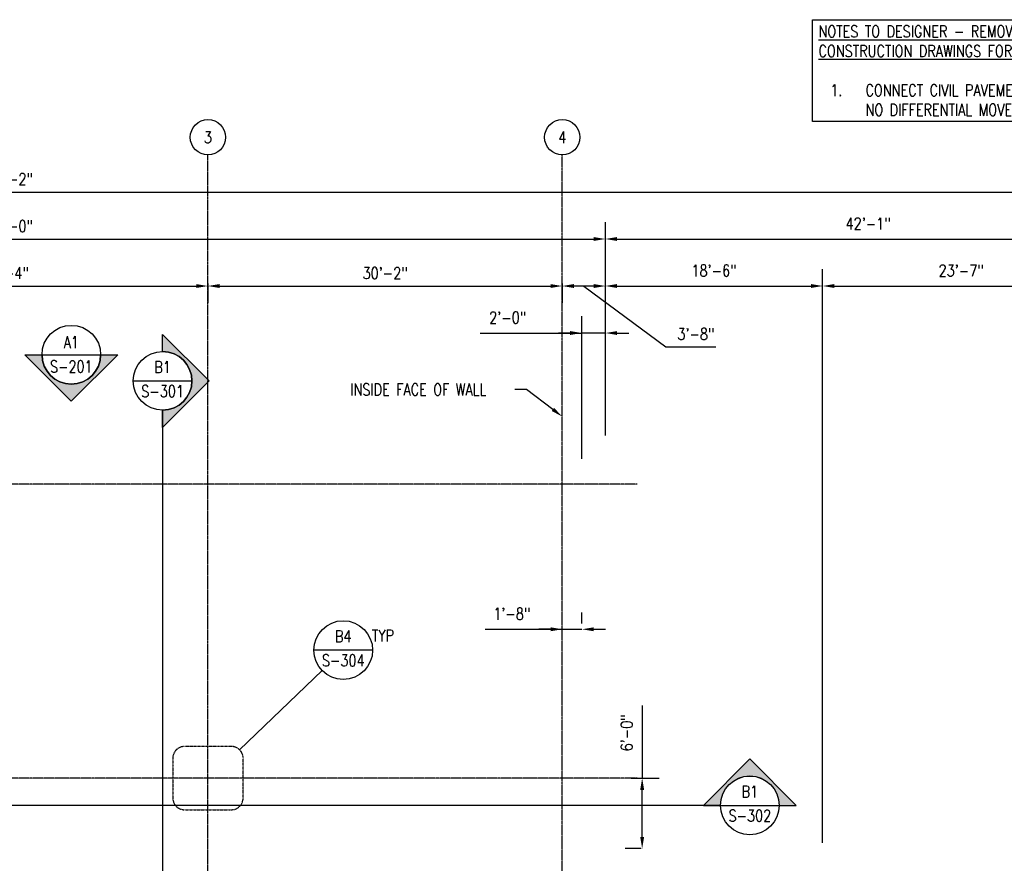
# Model space of a CAD drawing. Header units: inches. Extents: x -19111 to 19111, y -1165 to 819.
# Tile 77 of 78: x 14 to 1020, y -526 to 335. Entities that reach past the tile are written whole.
import ezdxf
from ezdxf import colors
from ezdxf.entities.mleader import LeaderData, LeaderLine
from ezdxf.enums import TextEntityAlignment as Align
from ezdxf.math import Vec2, Vec3

# ---------------------------------------------------------------- set-up
doc = ezdxf.new("R2010")
doc.units = ezdxf.units.IN
doc.header["$MEASUREMENT"] = 0
doc.linetypes.add('CENTER2', pattern=[1.125, 0.75, -0.125, 0.125, -0.125])
doc.linetypes.add('Dash', pattern=[0.25, 0.125, -0.125])
doc.layers.add('G-ANNO-REFR', color=2, linetype='Continuous', lineweight=35)
doc.layers.add('G-ANNO-SYMB', color=2, linetype='Continuous', lineweight=25)
for name, color, linetype in [('S-ANNO-DIMS', 1, 'Continuous'), ('S-ANNO-NOTE', 2, 'Continuous'), ('S-ANNO-SYMB', 2, 'Continuous'), ('S-ANNO-TEXT', 2, 'Continuous'), ('S-GRID', 1, 'CENTER2'), ('S-GRID-IDEN', 1, 'Continuous')]:
    doc.layers.add(name, color=color, linetype=linetype)
doc.styles.add('AEC_COMN_TITLE', font='romans.shx', dxfattribs={"width": 0.8, "height": 0.1875})
doc.styles.add('Annotative', font='romans.shx', dxfattribs={"width": 0.8, "height": 0.125})
doc.styles.add('Arial', font='romans.shx', dxfattribs={"width": 0.8})
doc.styles.add('ROMANS', font='romans.shx', dxfattribs={"width": 0.8})
doc.dimstyles.new('Annotative', dxfattribs={"dimscale": 0, "dimtxt": 0.125, "dimasz": 0.125, "dimexe": 0.18, "dimexo": 0.0625, "dimgap": 0.09, "dimtad": 1, "dimdec": 3, "dimzin": 3, "dimdsep": 46, "dimlunit": 4, "dimtxsty": 'Annotative', "dimcen": 0.09, "dimclrt": 2, "dimazin": 2, "dimtfac": 1, "dimtdec": 3, "dimtmove": 1, "dimatfit": 3, "dimfxl": 1, "dimtfill": 1, "dimfrac": 2, "dimtolj": 1, "dimtzin": 0, "dimarcsym": 0})

# ---------------------------------------------------------------- blocks, each defined once
blk = doc.blocks.new('Grid - Circle 3_8_-570341-00_SP_Foundation Plan-TO FDN_DOC')
at = {"layer": 'S-GRID-IDEN'}
blk.add_circle((0, 0), 0.188, dxfattribs=at)
blk = doc.blocks.new('*D5')
at = {"layer": 'Defpoints', "color": 0, "transparency": 16777216}
for p in [(-206, 71.8), (206, 71.8), (206, 63.3)]:
    blk.add_point(p, dxfattribs=at)
at = {"layer": 'S-ANNO-DIMS', "color": 0, "lineweight": -2, "transparency": 16777216}
for p, q in [((-206, 65.8), (-206, 46.1)), ((-194, 63.3), (194, 63.3)), ((206, 65.8), (206, 46.1))]:
    blk.add_line(p, q, dxfattribs=at)
at = {"layer": 'S-ANNO-DIMS', "color": 0, "transparency": 16777216}
for points in [[(-194, 65.3), (-194, 61.3), (-206, 63.3)], [(194, 65.3), (194, 61.3), (206, 63.3)]]:
    blk.add_solid(points, dxfattribs=at)
at = {"layer": 'S-ANNO-DIMS', "color": 2, "lineweight": -3, "transparency": 16777216, "insert": (0, 76.5), "char_height": 12, "width": 60.165, "attachment_point": 5, "style": 'Annotative', "bg_fill": 3, "box_fill_scale": 1.25, "bg_fill_color": 256, "bg_fill_true_color": 13158600, "bg_fill_transparency": 0}
blk.add_mtext('\\A1;34\'-4"', dxfattribs=at)
blk = doc.blocks.new('*D4')
at = {"layer": 'Defpoints', "color": 0, "transparency": 16777216}
for p in [(206, 71.8), (568, 71.8), (568, 63.3)]:
    blk.add_point(p, dxfattribs=at)
at = {"layer": 'S-ANNO-DIMS', "color": 0, "lineweight": -2, "transparency": 16777216}
for p, q in [((206, 65.8), (206, 46.1)), ((218, 63.3), (556, 63.3)), ((568, 65.8), (568, 46.1))]:
    blk.add_line(p, q, dxfattribs=at)
at = {"layer": 'S-ANNO-DIMS', "color": 0, "transparency": 16777216}
for points in [[(218, 65.3), (218, 61.3), (206, 63.3)], [(556, 65.3), (556, 61.3), (568, 63.3)]]:
    blk.add_solid(points, dxfattribs=at)
at = {"layer": 'S-ANNO-DIMS', "color": 2, "lineweight": -3, "transparency": 16777216, "insert": (387, 76.5), "char_height": 12, "width": 60.165, "attachment_point": 5, "style": 'Annotative', "bg_fill": 3, "box_fill_scale": 1.25, "bg_fill_color": 256, "bg_fill_true_color": 13158600, "bg_fill_transparency": 0}
blk.add_mtext('\\A1;30\'-2"', dxfattribs=at)
blk = doc.blocks.new('*D3')
at = {"layer": 'Defpoints', "color": 0, "transparency": 16777216}
for p in [(612, 111.3), (-612, -95.2), (612, -95.2)]:
    blk.add_point(p, dxfattribs=at)
at = {"layer": 'S-ANNO-DIMS', "color": 0, "lineweight": -2, "transparency": 16777216}
for p, q in [((-612, -89.2), (-612, 128.6)), ((612, -89.2), (612, 128.6)), ((-600, 111.3), (600, 111.3))]:
    blk.add_line(p, q, dxfattribs=at)
at = {"layer": 'S-ANNO-DIMS', "color": 0, "transparency": 16777216}
for points in [[(-600, 113.3), (-600, 109.3), (-612, 111.3)], [(600, 113.3), (600, 109.3), (612, 111.3)]]:
    blk.add_solid(points, dxfattribs=at)
at = {"layer": 'S-ANNO-DIMS', "color": 2, "lineweight": -3, "transparency": 16777216, "insert": (0, 124.5), "char_height": 12, "width": 71.018, "attachment_point": 5, "style": 'Annotative', "bg_fill": 3, "box_fill_scale": 1.25, "bg_fill_color": 256, "bg_fill_true_color": 13158600, "bg_fill_transparency": 0}
blk.add_mtext('\\A1;102\'-0"', dxfattribs=at)
blk = doc.blocks.new('*D17')
at = {"layer": 'Defpoints', "color": 0, "transparency": 16777216}
for p in [(834, 63.3), (612, -95.2), (834, -511.2)]:
    blk.add_point(p, dxfattribs=at)
at = {"layer": 'S-ANNO-DIMS', "color": 0, "lineweight": -2, "transparency": 16777216}
for p, q in [((612, -89.2), (612, 80.6)), ((834, -505.2), (834, 80.6)), ((624, 63.3), (822, 63.3))]:
    blk.add_line(p, q, dxfattribs=at)
at = {"layer": 'S-ANNO-DIMS', "color": 0, "transparency": 16777216}
for points in [[(624, 65.3), (624, 61.3), (612, 63.3)], [(822, 65.3), (822, 61.3), (834, 63.3)]]:
    blk.add_solid(points, dxfattribs=at)
at = {"layer": 'S-ANNO-DIMS', "color": 2, "lineweight": -3, "transparency": 16777216, "insert": (723, 79.1), "char_height": 12, "width": 60.165, "attachment_point": 5, "style": 'Annotative', "bg_fill": 3, "box_fill_scale": 1.25, "bg_fill_color": 256, "bg_fill_true_color": 13158600, "bg_fill_transparency": 0}
blk.add_mtext('\\A1;18\'-6"', dxfattribs=at)
blk = doc.blocks.new('*D16')
at = {"layer": 'Defpoints', "color": 0, "transparency": 16777216}
for p in [(1117, 63.3), (834, -511.2), (1117, -794.2)]:
    blk.add_point(p, dxfattribs=at)
at = {"layer": 'S-ANNO-DIMS', "color": 0, "lineweight": -2, "transparency": 16777216}
for p, q in [((834, -505.2), (834, 80.6)), ((1117, -788.2), (1117, 80.6)), ((846, 63.3), (1105, 63.3))]:
    blk.add_line(p, q, dxfattribs=at)
at = {"layer": 'S-ANNO-DIMS', "color": 0, "transparency": 16777216}
for points in [[(846, 65.3), (846, 61.3), (834, 63.3)], [(1105, 65.3), (1105, 61.3), (1117, 63.3)]]:
    blk.add_solid(points, dxfattribs=at)
at = {"layer": 'S-ANNO-DIMS', "color": 2, "lineweight": -3, "transparency": 16777216, "insert": (975.5, 79.1), "char_height": 12, "width": 60.165, "attachment_point": 5, "style": 'Annotative'}
blk.add_mtext('\\A1;23\'-7"', dxfattribs=at)
blk = doc.blocks.new('*D18')
at = {"layer": 'Defpoints', "color": 0, "transparency": 16777216}
for p in [(632.3, -439.2), (649.6, -439.2), (654.7, -511.2)]:
    blk.add_point(p, dxfattribs=at)
at = {"layer": 'S-ANNO-DIMS', "color": 0, "lineweight": -2, "transparency": 16777216}
for p, q in [((649.6, -365), (649.6, -439.2)), ((638.3, -439.2), (666.9, -439.2)), ((649.6, -499.2), (649.6, -451.2)), ((648.7, -511.2), (632.3, -511.2))]:
    blk.add_line(p, q, dxfattribs=at)
at = {"layer": 'S-ANNO-DIMS', "color": 0, "transparency": 16777216}
for points in [[(647.6, -451.2), (651.6, -451.2), (649.6, -439.2)], [(647.6, -499.2), (651.6, -499.2), (649.6, -511.2)]]:
    blk.add_solid(points, dxfattribs=at)
at = {"layer": 'S-ANNO-DIMS', "color": 2, "lineweight": -3, "transparency": 16777216, "insert": (633.8, -392.9), "char_height": 12, "width": 49.311, "attachment_point": 5, "rotation": 90, "style": 'Annotative', "bg_fill": 3, "box_fill_scale": 1.25, "bg_fill_color": 256, "bg_fill_true_color": 13158600, "bg_fill_transparency": 0}
blk.add_mtext('\\A1;6\'-0"', dxfattribs=at)
blk = doc.blocks.new('*D22')
at = {"layer": 'Defpoints', "color": 0, "transparency": 16777216}
for p in [(1117, 159.3), (-1117, -794.2), (1117, -794.2)]:
    blk.add_point(p, dxfattribs=at)
at = {"layer": 'S-ANNO-DIMS', "color": 0, "lineweight": -2, "transparency": 16777216}
for p, q in [((-1117, -788.2), (-1117, 176.6)), ((1117, -788.2), (1117, 176.6)), ((-1105, 159.3), (1105, 159.3))]:
    blk.add_line(p, q, dxfattribs=at)
at = {"layer": 'S-ANNO-DIMS', "color": 0, "transparency": 16777216}
for points in [[(-1105, 161.3), (-1105, 157.3), (-1117, 159.3)], [(1105, 161.3), (1105, 157.3), (1117, 159.3)]]:
    blk.add_solid(points, dxfattribs=at)
at = {"layer": 'S-ANNO-DIMS', "color": 2, "lineweight": -3, "transparency": 16777216, "insert": (0, 172.5), "char_height": 12, "width": 71.018, "attachment_point": 5, "style": 'Annotative', "bg_fill": 3, "box_fill_scale": 1.25, "bg_fill_color": 256, "bg_fill_true_color": 13158600, "bg_fill_transparency": 0}
blk.add_mtext('\\A1;186\'-2"', dxfattribs=at)
blk = doc.blocks.new('*D26')
at = {"layer": 'Defpoints', "color": 0, "transparency": 16777216}
for p in [(1117, 111.3), (612, -95.2), (1117, -794.2)]:
    blk.add_point(p, dxfattribs=at)
at = {"layer": 'S-ANNO-DIMS', "color": 0, "lineweight": -2, "transparency": 16777216}
for p, q in [((612, -89.2), (612, 128.6)), ((1117, -788.2), (1117, 128.6)), ((624, 111.3), (1105, 111.3))]:
    blk.add_line(p, q, dxfattribs=at)
at = {"layer": 'S-ANNO-DIMS', "color": 0, "transparency": 16777216}
for points in [[(624, 113.3), (624, 109.3), (612, 111.3)], [(1105, 113.3), (1105, 109.3), (1117, 111.3)]]:
    blk.add_solid(points, dxfattribs=at)
at = {"layer": 'S-ANNO-DIMS', "color": 2, "transparency": 16777216, "insert": (880.5, 127.1), "char_height": 12, "attachment_point": 5, "style": 'Annotative'}
blk.add_mtext('\\A1;42\'-1"', dxfattribs=at)
blk = doc.blocks.new('*D27')
at = {"layer": 'Defpoints', "color": 0, "transparency": 16777216}
for p in [(568, -287.2), (588, -287.2), (588, -287.2)]:
    blk.add_point(p, dxfattribs=at)
at = {"layer": 'S-ANNO-DIMS', "color": 0, "lineweight": -2, "transparency": 16777216}
for p, q in [((568, -281.2), (568, -269.9)), ((588, -281.2), (588, -269.9)), ((489.1, -287.2), (568, -287.2)), ((556, -287.2), (544, -287.2)), ((568, -287.2), (588, -287.2)), ((568, -287.2), (588, -287.2)), ((600, -287.2), (612, -287.2))]:
    blk.add_line(p, q, dxfattribs=at)
at = {"layer": 'S-ANNO-DIMS', "color": 0, "transparency": 16777216}
for points in [[(556, -285.2), (556, -289.2), (568, -287.2)], [(600, -285.2), (600, -289.2), (588, -287.2)]]:
    blk.add_solid(points, dxfattribs=at)
at = {"layer": 'S-ANNO-DIMS', "color": 2, "transparency": 16777216, "insert": (516.4, -271.4), "char_height": 12, "attachment_point": 5, "style": 'Annotative', "bg_fill": 3, "box_fill_scale": 1.25, "bg_fill_color": 256, "bg_fill_true_color": 13158600, "bg_fill_transparency": 0}
blk.add_mtext('\\A1;1\'-8"', dxfattribs=at)
blk = doc.blocks.new('*U44')
at = {"lineweight": -3}
h = blk.add_hatch(color=256, dxfattribs=at)
edge = h.paths.add_edge_path()
edge.add_line((4.675, 0), (4.857, 0))
edge.add_line((4.857, 0), (4.363, 0.495))
edge.add_line((4.363, 0.495), (3.868, 0))
edge.add_line((3.868, 0), (4.05, 0))
edge.add_arc((4.363, 0), 0.312, 0, 180, ccw=False)
for p, q in [((3.868, 0), (4.363, 0.495)), ((4.363, 0.495), (4.857, 0)), ((4.05, 0), (4.675, 0))]:
    blk.add_line(p, q, dxfattribs=at)
at = {"linetype": 'Continuous', "lineweight": -3}
blk.add_line((4.05, 0), (-10.566, 0), dxfattribs=at)
at = {"lineweight": -3, "flags": 128}
blk.add_lwpolyline([(4.675, 0), (4.857, 0), (4.363, 0.495), (3.868, 0), (4.05, 0, -1), (4.675, 0)], format="xyb", close=True, dxfattribs=at)
blk.add_lwpolyline([(4.675, 0.016), (4.675, 0.016)], dxfattribs=at)
blk.add_lwpolyline([(4.675, 0.016), (4.675, 0.016)], dxfattribs=at)
at = {"lineweight": -3}
blk.add_circle((4.363, 0), 0.312, dxfattribs=at)
at = {"linetype": 'Continuous', "lineweight": -3, "style": 'Arial'}
blk.add_attdef('X#', text='', height=0.0938, dxfattribs=at).set_placement((4.363, 0.047), align=Align.BOTTOM_CENTER)
blk.add_attdef('X-###', text='', height=0.0938, dxfattribs=at).set_placement((4.363, -0.047), align=Align.TOP_CENTER)
blk = doc.blocks.new('Detail Callout AEC')
at = {"color": 0, "linetype": 'ByBlock', "lineweight": -3, "transparency": 16777216}
blk.add_line((0.25, 0), (-0.25, 0), dxfattribs=at)
blk.add_line((0.25, 0), (-0.25, 0), dxfattribs=at)
blk.add_circle((0, 0), 0.25, dxfattribs=at)
blk.add_circle((0, 0), 0.25, dxfattribs=at)
at = {"color": 0, "linetype": 'ByBlock', "lineweight": -3, "transparency": 16777216, "style": 'AEC_COMN_TITLE'}
for tag, p in [('VIEWNUMBER', (0, 0.0508)), ('VIEWNUMBER', (0, 0.0508)), ('SHEETNUMBER', (0, -0.1263)), ('SHEETNUMBER', (0, -0.1263))]:
    blk.add_attdef(tag, text='', height=0.0938, dxfattribs=at).set_placement(p, align=Align.CENTER)
blk = doc.blocks.new('*D48')
at = {"layer": 'Defpoints', "color": 0, "transparency": 16777216}
for p in [(568, 155.7), (568, 63.3), (612, -95.2)]:
    blk.add_point(p, dxfattribs=at)
at = {"layer": 'S-ANNO-DIMS', "color": 0, "lineweight": -2, "transparency": 16777216}
for p, q in [((600, 63.3), (580, 63.3)), ((590, 63.3), (673.9, 1.2)), ((673.9, 1.2), (724.7, 1.2))]:
    blk.add_line(p, q, dxfattribs=at)
at = {"layer": 'S-ANNO-DIMS', "color": 0, "transparency": 16777216}
for points in [[(580, 65.3), (580, 61.3), (568, 63.3)], [(600, 65.3), (600, 61.3), (612, 63.3)]]:
    blk.add_solid(points, dxfattribs=at)
at = {"layer": 'S-ANNO-DIMS', "color": 2, "lineweight": -3, "transparency": 16777216, "insert": (704.5, 14.3), "char_height": 12, "width": 49.311, "attachment_point": 5, "style": 'Annotative', "bg_fill": 3, "box_fill_scale": 1.25, "bg_fill_color": 256, "bg_fill_true_color": 13158600, "bg_fill_transparency": 0}
blk.add_mtext('\\A1;3\'-8"', dxfattribs=at)
blk = doc.blocks.new('*D47')
at = {"layer": 'Defpoints', "color": 0, "transparency": 16777216}
for p in [(588, 15.3), (612, -95.2), (588, -119.2)]:
    blk.add_point(p, dxfattribs=at)
at = {"layer": 'S-ANNO-DIMS', "color": 0, "lineweight": -2, "transparency": 16777216}
for p, q in [((588, -113.2), (588, 32.6)), ((612, -89.2), (612, 32.6)), ((484.2, 15.3), (588, 15.3)), ((576, 15.3), (564, 15.3)), ((612, 15.3), (588, 15.3)), ((612, 15.3), (588, 15.3)), ((624, 15.3), (636, 15.3))]:
    blk.add_line(p, q, dxfattribs=at)
at = {"layer": 'S-ANNO-DIMS', "color": 0, "transparency": 16777216}
for points in [[(576, 17.3), (576, 13.3), (588, 15.3)], [(624, 17.3), (624, 13.3), (612, 15.3)]]:
    blk.add_solid(points, dxfattribs=at)
at = {"layer": 'S-ANNO-DIMS', "color": 2, "lineweight": -3, "transparency": 16777216, "insert": (512.2, 31.1), "char_height": 12, "attachment_point": 5, "style": 'Annotative', "bg_fill": 3, "box_fill_scale": 1.25, "bg_fill_color": 256, "bg_fill_true_color": 13158600, "bg_fill_transparency": 0}
blk.add_mtext('\\A1;2\'-0"', dxfattribs=at)
blk = doc.blocks.new('*U53')
at = {"lineweight": -3}
h = blk.add_hatch(color=256, dxfattribs=at)
edge = h.paths.add_edge_path()
edge.add_line((0, 0.312), (0, 0.495))
edge.add_line((0, 0.495), (0.495, 0))
edge.add_line((0.495, 0), (0, -0.495))
edge.add_line((0, -0.495), (0, -0.312))
edge.add_arc((0, 0), 0.312, 270, 450)
blk.add_hatch(color=256, dxfattribs=at).paths.add_polyline_path([(0, -9.291), (0, -9.354), (0.125, -9.354), (0.125, -9.291)])
for p, q in [((0.495, 0), (0, 0.495)), ((-0.312, 0), (0.312, 0)), ((0, -0.495), (0.495, 0))]:
    blk.add_line(p, q, dxfattribs=at)
at = {"linetype": 'Continuous', "lineweight": -3}
blk.add_line((0, -0.312), (0, -9.354), dxfattribs=at)
at = {"lineweight": -3, "flags": 128}
blk.add_lwpolyline([(0, 0.312), (0, 0.495), (0.495, 0), (0, -0.495), (0, -0.312, 1), (0, 0.312)], format="xyb", close=True, dxfattribs=at)
blk.add_lwpolyline([(0.016, 0.312), (0.016, 0.312)], dxfattribs=at)
blk.add_lwpolyline([(0.016, 0.312), (0.016, 0.312)], dxfattribs=at)
blk.add_lwpolyline([(0, -9.291), (0, -9.354), (0.125, -9.354), (0.125, -9.291), (0, -9.291)], close=True, dxfattribs=at)
at = {"lineweight": -3}
blk.add_circle((0, 0), 0.312, dxfattribs=at)
at = {"linetype": 'Continuous', "lineweight": -3, "style": 'Arial'}
blk.add_attdef('X#', text='', height=0.0938, dxfattribs=at).set_placement((0, 0.047), align=Align.BOTTOM_CENTER)
blk.add_attdef('X-###', text='', height=0.0938, dxfattribs=at).set_placement((0, -0.047), align=Align.TOP_CENTER)
blk = doc.blocks.new('*U55')
at = {"lineweight": -3}
h = blk.add_hatch(color=256, dxfattribs=at)
edge = h.paths.add_edge_path()
edge.add_line((0.312, 0), (0.495, 0))
edge.add_line((0.495, 0), (0, -0.495))
edge.add_line((0, -0.495), (-0.495, 0))
edge.add_line((-0.495, 0), (-0.312, 0))
edge.add_arc((0, 0), 0.312, 180, 360)
for p, q in [((-0.312, 0), (0.312, 0)), ((0, -0.495), (0.495, 0)), ((-0.495, 0), (0, -0.495))]:
    blk.add_line(p, q, dxfattribs=at)
at = {"lineweight": -3, "flags": 128}
blk.add_lwpolyline([(0.312, 0), (0.495, 0), (0, -0.495), (-0.495, 0), (-0.312, 0, 1), (0.312, 0)], format="xyb", close=True, dxfattribs=at)
blk.add_lwpolyline([(-0.312, 0.016), (-0.312, 0.016)], dxfattribs=at)
blk.add_lwpolyline([(-0.312, 0.016), (-0.312, 0.016)], dxfattribs=at)
at = {"lineweight": -3}
blk.add_circle((0, 0), 0.312, dxfattribs=at)
at = {"linetype": 'Continuous', "lineweight": -3, "style": 'Arial'}
blk.add_attdef('X#', text='', height=0.0938, dxfattribs=at).set_placement((0, 0.047), align=Align.BOTTOM_CENTER)
blk.add_attdef('X-###', text='', height=0.0938, dxfattribs=at).set_placement((0, -0.047), align=Align.TOP_CENTER)

msp = doc.modelspace()

# ---------------------------------------------------------------- linework, layer by layer
at = {"layer": 'S-ANNO-SYMB', "lineweight": -3}
msp.add_line((238.2337, -410.1751), (322.5662, -329.248), dxfattribs=at)
at = {"layer": 'S-ANNO-SYMB', "linetype": 'Dash', "lineweight": -3}
msp.add_lwpolyline([(182.0736, -471.4624), (229.9577, -471.4624, 0.414213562), (241.9577, -459.4624), (241.9577, -418.8646, 0.414213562), (229.9577, -406.8646), (182.0736, -406.8646, 0.414213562), (170.0736, -418.8646), (170.0736, -459.4624, 0.414213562)], format="xyb", close=True, dxfattribs=at)
at = {"layer": 'S-GRID', "lineweight": -3}
for p, q in [((206.0157, -896.987), (206.0157, 197.1832)), ((568.0157, -812.2511), (568.0157, 197.1832)), ((644.5128, -139.1635), (-1328.8097, -139.1635)), ((644.5128, -439.1635), (-1328.8097, -439.1635))]:
    msp.add_line(p, q, dxfattribs=at)

# ---------------------------------------------------------------- block references
at = {"layer": 'S-GRID-IDEN', "lineweight": -3, "xscale": 95.99999999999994, "yscale": 95.99999999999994, "zscale": 95.99999999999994}
for p in [(206.0157, 215.1832), (568.0157, 215.1832)]:
    msp.add_blockref('Grid - Circle 3_8_-570341-00_SP_Foundation Plan-TO FDN_DOC', p, dxfattribs=at)

# ---------------------------------------------------------------- texts
at = {"layer": 'S-ANNO-NOTE', "lineweight": -3, "insert": (829.7571, 329.2443), "char_height": 12, "width": 488.73933, "attachment_point": 1, "style": 'Annotative', "bg_fill": 16, "box_fill_scale": 1.5, "bg_fill_color": 256, "bg_fill_transparency": 0}
msp.add_mtext('{\\LNOTES TO DESIGNER - REMOVE THESE NOTES WHEN PREPARING\\PCONSTRUCTION DRAWINGS FOR SITE ADAPTATION:\\P}\\P\\pxi-3,l4,t4;1.^ICONNECT CIVIL PAVEMENT TO MAGAZINE SLAB SO THERE IS NO DIFFERENTIAL MOVEMENT OR SETTLEMENT.', dxfattribs=at)
at = {"layer": 'S-ANNO-NOTE', "lineweight": -3, "char_height": 12, "width": 12.319746, "attachment_point": 5, "style": 'Annotative'}
for s, insert in [('3', (206.0157, 215.1832)), ('4', (568.0157, 215.1832))]:
    msp.add_mtext(s, dxfattribs=dict(at, insert=insert))

# ---------------------------------------------------------------- next in the draw order: dimensions: what is measured, and where the dimension line sits
at = {"layer": 'S-ANNO-DIMS', "lineweight": -3}
dim = msp.add_linear_dim(base=(205.9843, 63.3437), p1=(-205.9843, 71.829), p2=(205.9843, 71.829), dimstyle='Annotative', override={"dimgap": 0.0625, "dimpost": '\\X'}, dxfattribs=at)
dim.commit()
dim.dimension.update_dxf_attribs({"geometry": '*D5', "text_midpoint": (0, 76.4866)})

# ---------------------------------------------------------------- next in the draw order: dimensions: what is measured, and where the dimension line sits
dim = msp.add_linear_dim(base=(567.9843, 63.3437), p1=(205.9843, 71.829), p2=(567.9843, 71.829), dimstyle='Annotative', override={"dimgap": 0.0625, "dimpost": '\\X'}, dxfattribs=at)
dim.commit()
dim.dimension.update_dxf_attribs({"geometry": '*D4', "text_midpoint": (386.9843, 76.4866)})

# ---------------------------------------------------------------- next in the draw order: dimensions: what is measured, and where the dimension line sits
dim = msp.add_linear_dim(base=(612.0157, 111.3437), p1=(-612.0157, -95.1635), p2=(612.0157, -95.1635), dimstyle='Annotative', override={"dimgap": 0.0625, "dimpost": '\\X'}, dxfattribs=at)
dim.commit()
dim.dimension.update_dxf_attribs({"geometry": '*D3', "text_midpoint": (0, 111.3437), "dimtype": 160})

# ---------------------------------------------------------------- next in the draw order: dimensions: what is measured, and where the dimension line sits
dim = msp.add_linear_dim(base=(834.0157, 63.3437), p1=(612.0157, -95.1635), p2=(834.0157, -511.1635), dimstyle='Annotative', override={"dimpost": '\\X'}, dxfattribs=at)
dim.commit()
dim.dimension.update_dxf_attribs({"geometry": '*D17', "text_midpoint": (723.0157, 79.1266)})

# ---------------------------------------------------------------- next in the draw order: dimensions: what is measured, and where the dimension line sits
dim = msp.add_linear_dim(base=(1117.0157, 63.3437), p1=(834.0157, -511.1635), p2=(1117.0157, -794.1635), dimstyle='Annotative', override={"dimpost": '\\X', "dimtfill": 0}, dxfattribs=at)
dim.commit()
dim.dimension.update_dxf_attribs({"geometry": '*D16', "text_midpoint": (975.5157, 79.1266)})
dim = msp.add_linear_dim(base=(649.5986, -439.1635), p1=(654.7163, -511.1635), p2=(632.3186, -439.1635), angle=90, dimstyle='Annotative', override={"dimpost": '\\X'}, dxfattribs=at)
dim.commit()
dim.dimension.update_dxf_attribs({"geometry": '*D18', "text_midpoint": (633.8157, -392.8694), "dimtype": 160})

# ---------------------------------------------------------------- next in the draw order: dimensions: what is measured, and where the dimension line sits
dim = msp.add_linear_dim(base=(1117.0157, 159.3437), p1=(-1116.9843, -794.1635), p2=(1117.0157, -794.1635), dimstyle='Annotative', override={"dimgap": 0.0625, "dimpost": '\\X'}, dxfattribs=at)
dim.commit()
dim.dimension.update_dxf_attribs({"geometry": '*D22', "text_midpoint": (0.0157, 159.3437), "dimtype": 160})

# ---------------------------------------------------------------- next in the draw order: block references
at = {"layer": 'G-ANNO-REFR', "lineweight": -3}
ref = msp.add_blockref('Detail Callout AEC', (344.2119, -308.4764), dxfattribs=dict(at, xscale=119.9997600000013, yscale=119.9997600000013, zscale=119.9997600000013))
ref.add_attrib('VIEWNUMBER', 'B4', dxfattribs={"layer": 'S-ANNO-TEXT', "color": 1, "transparency": 16777216, "height": 12, "style": 'ROMANS', "width": 0.8}).set_placement((344.2119, -303.9764), align=Align.BOTTOM_CENTER)
ref.add_attrib('SHEETNUMBER', 'S-304', dxfattribs={"layer": 'S-ANNO-TEXT', "color": 1, "transparency": 16777216, "height": 12, "style": 'ROMANS', "width": 0.8}).set_placement((344.2119, -324.9864), align=Align.CENTER)
at = {"layer": 'G-ANNO-SYMB'}
ref = msp.add_blockref('*U55', (66.4116, -6.8043), dxfattribs=dict(at, xscale=96, yscale=96, zscale=96))
ref.add_attrib('VIEWNUMBER', 'A1', dxfattribs={"layer": '0', "color": 1, "linetype": 'ByBlock', "lineweight": -2, "transparency": 16777216, "height": 12, "style": 'ROMANS', "width": 0.796875}).set_placement((66.4116, -3.647), align=Align.BOTTOM_CENTER)
ref.add_attrib('SHEETNUMBER', 'S-201', dxfattribs={"layer": '0', "color": 1, "linetype": 'ByBlock', "lineweight": -2, "transparency": 16777216, "height": 12, "style": 'ROMANS', "width": 0.796875}).set_placement((66.4116, -28.4867), align=Align.BOTTOM_CENTER)
at = {"layer": 'G-ANNO-SYMB', "lineweight": -3}
ref = msp.add_blockref('*U53', (159.6806, -33.6053), dxfattribs=dict(at, xscale=96, yscale=96, zscale=96))
ref.add_attrib('X-###', 'S-301', dxfattribs={"layer": 'S-ANNO-SYMB', "color": 1, "linetype": 'Continuous', "lineweight": -2, "height": 12, "style": 'ROMANS', "width": 0.8}).set_placement((159.6806, -38.1052), align=Align.TOP_CENTER)
ref.add_attrib('X#', 'B1', dxfattribs={"layer": 'S-ANNO-TEXT', "color": 1, "linetype": 'Continuous', "lineweight": -2, "height": 12, "style": 'ROMANS', "width": 0.8}).set_placement((159.6806, -29.1053), align=Align.BOTTOM_CENTER)
ref = msp.add_blockref('*U44', (340.8081, -467.0184), dxfattribs=dict(at, xscale=96, yscale=96, zscale=96))
ref.add_attrib('X-###', 'S-302', dxfattribs={"layer": 'S-ANNO-SYMB', "color": 1, "linetype": 'Continuous', "lineweight": -2, "height": 12, "style": 'ROMANS', "width": 0.8}).set_placement((759.6178, -471.5184), align=Align.TOP_CENTER)
ref.add_attrib('X#', 'B1', dxfattribs={"layer": 'S-ANNO-TEXT', "color": 1, "linetype": 'Continuous', "lineweight": -2, "height": 12, "style": 'ROMANS', "width": 0.8}).set_placement((759.6178, -462.5184), align=Align.BOTTOM_CENTER)

# ---------------------------------------------------------------- next in the draw order: texts
at = {"layer": 'S-ANNO-SYMB', "lineweight": -3, "insert": (373.5046, -293.6562), "char_height": 12, "width": 27.99874, "attachment_point": 4, "line_spacing_factor": 0.981704, "style": 'ROMANS'}
msp.add_mtext('\\pxt3.2,6.4,9.6,12.8,16,19.2,22.4,25.6,28.8,32,35.2,38.4,41.6,44.8,48,51.2,54.4,57.6,60.8,64,67.2,70.4,73.6,76.8,80,83.2,86.4,89.6,92.8,96,99.2,102.4;TYP', dxfattribs=at)

# ---------------------------------------------------------------- next in the draw order: dimensions: what is measured, and where the dimension line sits
at = {"layer": 'S-ANNO-DIMS'}
dim = msp.add_linear_dim(base=(1117.0157, 111.3437), p1=(612.0157, -95.1635), p2=(1117.0157, -794.1635), dimstyle='Annotative', override={"dimpost": '\\X', "dimtfill": 0}, dxfattribs=at)
dim.commit()
dim.dimension.update_dxf_attribs({"geometry": '*D26', "text_midpoint": (880.5157, 111.3437), "dimtype": 160})

# ---------------------------------------------------------------- next in the draw order: leaders
at = {"layer": 'S-ANNO-NOTE', "lineweight": -3}
ml = msp.add_multileader_mtext('Standard', dxfattribs=at)
ml.set_content('INSIDE FACE OF WALL', color=2, style='Annotative')
ml.set_leader_properties(color=1)
ml.build(insert=Vec2(0, 0))
ml.multileader.update_dxf_attribs({"text_right_attachment_type": 3, "dogleg_length": 0.125, "arrow_head_size": 12, "scale": 96})
ctx = ml.context
ctx.base_point, ctx.scale, ctx.char_height, ctx.arrow_head_size, ctx.landing_gap_size, ctx.plane_origin = Vec3(-1091.3466, -207.0135), 96, 12, 12, 9, Vec3(-816.9679, -185.5058)
ctx.right_attachment = 3
notes = []
notes.append((ctx, [(0, (1, 1, 0), (-902.2609, -207.0135), (-1, 0), 12, [(0, [(-865.7003, -139.1635)], 0, [])])]))
ctx.mtext.insert, ctx.mtext.width, ctx.mtext.flow_direction = Vec3(-1082.3466, -201.0135), 195.412893, 5
for ctx, leaders in notes:
    for number, flags, end, landing, length, lines in leaders:
        leader = LeaderData()
        leader.index, (leader.has_last_leader_line, leader.has_dogleg_vector, leader.attachment_direction) = number, flags
        leader.last_leader_point, leader.dogleg_vector, leader.dogleg_length = Vec3(end), Vec3(landing), length
        for number, points, colour, breaks in lines:
            line = LeaderLine()
            line.index, line.vertices, line.color, line.breaks = number, Vec3.list(points), colors.encode_raw_color(colour), breaks
            leader.lines.append(line)
        ctx.leaders.append(leader)

# ---------------------------------------------------------------- next in the draw order: dimensions: what is measured, and where the dimension line sits
at = {"layer": 'S-ANNO-DIMS', "lineweight": -3}
dim = msp.add_linear_dim(base=(568.0157, 63.3437), p1=(612.047, -95.1635), p2=(568.0157, 155.7025), angle=180, dimstyle='Annotative', override={"dimgap": 0.0625, "dimpost": '\\X', "dimse1": 1, "dimse2": 1}, dxfattribs=at)
dim.commit()
dim.dimension.update_dxf_attribs({"geometry": '*D48', "text_midpoint": (679.8604, 1.1841), "dimtype": 160})
at = {"layer": 'S-ANNO-DIMS'}
dim = msp.add_linear_dim(base=(588.0157, -287.1635), p1=(568.0157, -287.1635), p2=(588.0157, -287.1635), dimstyle='Annotative', override={"dimpost": '\\X'}, dxfattribs=at)
dim.commit()
dim.dimension.update_dxf_attribs({"geometry": '*D27', "text_midpoint": (516.4383, -286.8694), "dimtype": 160})

# ---------------------------------------------------------------- next in the draw order: dimensions: what is measured, and where the dimension line sits
at = {"layer": 'S-ANNO-DIMS', "lineweight": -3}
dim = msp.add_linear_dim(base=(588.047, 15.3437), p1=(612.047, -95.1635), p2=(588.047, -119.1635), angle=180, dimstyle='Annotative', override={"dimpost": '\\X'}, dxfattribs=at)
dim.commit()
dim.dimension.update_dxf_attribs({"geometry": '*D47', "text_midpoint": (512.2411, 15.3437), "dimtype": 160})

# ---------------------------------------------------------------- next in the draw order: leaders
at = {"layer": 'S-ANNO-NOTE', "lineweight": -3}
ml = msp.add_multileader_mtext('Standard', dxfattribs=at)
ml.set_content('INSIDE FACE OF WALL', color=2, style='Annotative')
ml.set_leader_properties(color=1)
ml.build(insert=Vec2(0, 0))
ml.multileader.update_dxf_attribs({"text_right_attachment_type": 3, "dogleg_length": 0.125, "arrow_head_size": 12, "scale": 96})
ctx = ml.context
ctx.base_point, ctx.scale, ctx.char_height, ctx.arrow_head_size, ctx.landing_gap_size, ctx.plane_origin = Vec3(342.3693, -42.3986), 96, 12, 12, 9, Vec3(616.748, -116.3282)
ctx.right_attachment = 3
notes = []
notes.append((ctx, [(0, (1, 1, 0), (531.455, -42.3986), (-1, 0), 12, [(0, [(568.0157, -69.9859)], 0, [])])]))
ctx.mtext.insert, ctx.mtext.width, ctx.mtext.flow_direction = Vec3(351.3693, -36.3986), 195.412893, 5
for ctx, leaders in notes:
    for number, flags, end, landing, length, lines in leaders:
        leader = LeaderData()
        leader.index, (leader.has_last_leader_line, leader.has_dogleg_vector, leader.attachment_direction) = number, flags
        leader.last_leader_point, leader.dogleg_vector, leader.dogleg_length = Vec3(end), Vec3(landing), length
        for number, points, colour, breaks in lines:
            line = LeaderLine()
            line.index, line.vertices, line.color, line.breaks = number, Vec3.list(points), colors.encode_raw_color(colour), breaks
            leader.lines.append(line)
        ctx.leaders.append(leader)

doc.saveas('drawing.dxf')
